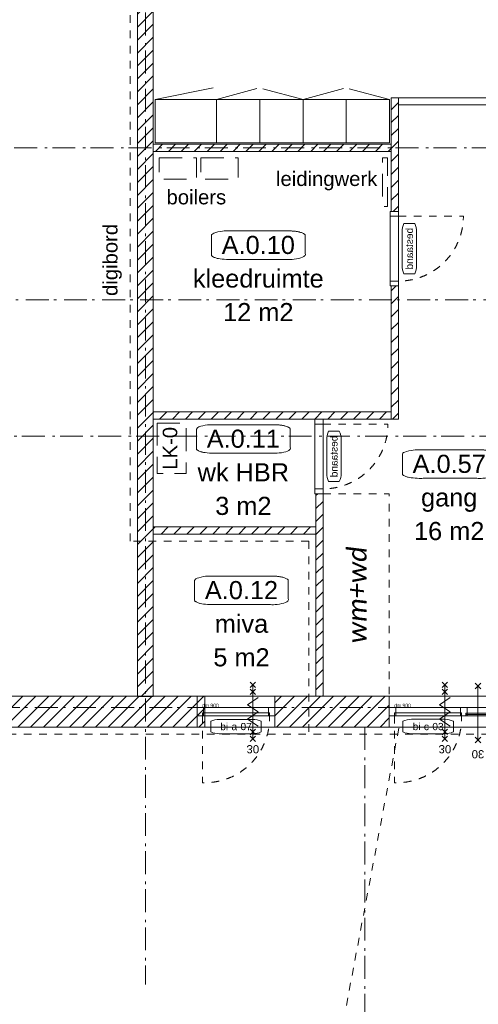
# Model space of a CAD drawing. Header units: millimetres. Extents: x -62314 to 79800, y -34032 to 28340.
# Tile 78 of 85: x 24238 to 30604, y 247 to 13915. Entities that reach past the tile are written whole.
import ezdxf
from ezdxf.enums import TextEntityAlignment as Align

# ---------------------------------------------------------------- set-up
doc = ezdxf.new("R2010")
doc.units = ezdxf.units.MM
doc.header["$LTSCALE"] = 508
doc.header["$PDMODE"] = 1
doc.header["$PDSIZE"] = -2
for name, pattern in [('Dash Style-1', [0.41664, 0.20828, -0.20836]), ('Dash Style-12', [0.9375, 0.625, -0.3125]), ('Dash Style-6', [1.04164, 0.625, -0.20828, 0.06943, -0.13893])]:
    doc.linetypes.add(name, pattern=pattern)
for name, color, linetype, lineweight in [('(00) tekening-aanzicht dorpel', 7, 'Continuous', 0), ('(00) tekening-bovenliggend', 8, 'Dash Style-1', 0), ('(00) tekening-lijn draairichting', 7, 'Dash Style-1', 0), ('(00) tekening-merk kozijn', 40, 'Continuous', 0), ('(00) tekening-stramien-algemeen', 7, 'Dash Style-6', 0), ('(00) tekst-algemeen', 8, 'Continuous', 0), ('(00) tekst-klein', 8, 'Continuous', 0), ('(00) tekst-ruimtenummer-algemeen', 8, 'Continuous', 0), ('(00) tekst-ruimtenummer-gradering', 8, 'Continuous', 0), ('(04) bouwaanvraag-brandweer-bestaand-WBDBO', 142, 'Dash Style-1', 0), ('(04) bouwaanvraag-brandweer-WBDBO', 142, 'Dash Style-1', 0), ('(21) buitenwanden-bestaand', 7, 'Continuous', 0), ('(22) binnenwanden-X bestaand', 7, 'Continuous', 0), ('(8_) losse inventaris-(82) interieur', 1, 'Dash Style-1', 0), ('None', 7, 'Continuous', 0)]:
    doc.layers.add(name, color=color, linetype=linetype, lineweight=lineweight)
doc.styles.add('Arial', font='Arial')
doc.styles.add('Arial Italic (italic)', font='Arial Italic')
doc.styles.add('Calibri Italic (italic)', font='Calibri Italic')
doc.styles.add('Helvetica', font='Helvetica')
pattern_1 = [(45, (163395.98, 42314.6), (-89.80256, 89.80256), [])]
pattern_2 = [(45, (0, 0), (-89.80256, 89.80256), [])]

# ---------------------------------------------------------------- blocks, each defined once
blk = doc.blocks.new('blok B 00')
at = {"layer": '(04) bouwaanvraag-brandweer-bestaand-WBDBO', "color": 6, "lineweight": 0, "transparency": 33554687, "flags": 128}
blk.add_lwpolyline([(46930.9, 27708.7), (10682.8, 17996.1), (10682.8, 10520.4)], dxfattribs=at)
blk = doc.blocks.new('stadsmuur bestaand 00')
at = {"layer": '(21) buitenwanden-bestaand', "linetype": 'Continuous', "lineweight": 0, "transparency": 33554687}
h = blk.add_hatch(dxfattribs=at)
h.set_pattern_fill('Brick', style=0, pattern_type=2)
h.set_pattern_definition(pattern_2)
h.paths.add_polyline_path([(42027, 160), (42027, -270), (45827, -270), (45827, 160)])
h = blk.add_hatch(dxfattribs=at)
h.set_pattern_fill('Brick', style=0, pattern_type=2)
h.set_pattern_definition(pattern_2)
h.paths.add_polyline_path([(46798, -270), (46798, 160), (48384, 160), (48384, -270)])
at = {"layer": '(00) tekening-bovenliggend', "color": 17, "lineweight": 0, "transparency": 33554687, "flags": 128}
for points in [[(45827, -270), (46798, -270), (46798, 160), (45827, 160)], [(48384, -270), (49850, -270), (49850, 160), (48384, 160)]]:
    blk.add_lwpolyline(points, close=True, dxfattribs=at)
at = {"layer": '(21) buitenwanden-bestaand', "color": 1, "lineweight": 0, "transparency": 33554687, "flags": 128}
for points in [[(42027, 160), (42027, -270), (45827, -270), (45827, 160)], [(46798, -270), (46798, 160), (48384, 160), (48384, -270)]]:
    blk.add_lwpolyline(points, close=True, dxfattribs=at)
blk = doc.blocks.new('00-merk kozijn')
at = {"layer": '(00) tekening-merk kozijn', "color": 2, "lineweight": 0, "transparency": 33554687, "flags": 128}
blk.add_lwpolyline([(233, 50, 0.105357), (349, 75), (350, 75), (350, 225), (349, 225, 0.105357), (233, 250), (-233, 250, 0.105357), (-349, 225), (-350, 225), (-350, 75), (-349, 75, 0.105357), (-233, 50)], format="xyb", close=True, dxfattribs=at)
at = {"layer": 'None', "color": 2, "linetype": 'Continuous', "lineweight": 0, "transparency": 33554687}
blk.add_point((0, 0), dxfattribs=at)
at = {"layer": '(00) tekening-merk kozijn', "color": 2, "transparency": 33554687, "style": 'Arial'}
blk.add_attdef('MERK', text='', height=101, dxfattribs=at).set_placement((0, 150), align=Align.MIDDLE_CENTER)
blk = doc.blocks.new('bi-BESTAAND-01')
at = {"layer": '(00) tekening-lijn draairichting', "color": 17, "lineweight": 0, "transparency": 33554687, "flags": 128}
blk.add_lwpolyline([(67, -114), (67, -1014, 0.414214), (967, -114)], format="xyb", close=True, dxfattribs=at)
at = {"layer": 'None', "color": 17, "lineweight": 0, "transparency": 33554687, "flags": 128}
for points in [[(0, 0), (67, 0), (67, -114), (0, -114)], [(67, 0), (967, 0), (967, -114), (67, -114)], [(967, 0), (1034, 0), (1034, -114), (967, -114)]]:
    blk.add_lwpolyline(points, close=True, dxfattribs=at)
at = {"layer": '(00) tekening-merk kozijn', "color": 1, "transparency": 33554687}
ref = blk.add_blockref('00-merk kozijn', (517, -114), dxfattribs=dict(at, rotation=180))
ref.add_attrib('MERK', 'bestaand', dxfattribs={"color": 2, "transparency": 33554687, "height": 100.6, "style": 'Arial'}).set_placement((517, -264), align=Align.MIDDLE_CENTER)
blk = doc.blocks.new('(00)-1-ruimtenummer-200')
at = {"layer": '(00) tekst-ruimtenummer-algemeen', "color": 17, "lineweight": 0, "transparency": 33554687}
blk.add_open_spline([(433, 618), (491, 618), (592, 600), (650, 570), (650, 420), (650, 271), (592, 241), (491, 223), (0, 223), (-491, 223), (-592, 241), (-650, 271), (-650, 420), (-650, 570), (-592, 600), (-491, 618), (-15, 618), (433, 618)], degree=2, knots=[0, 0, 0, 0.013296, 0.026591, 0.039887, 0.251662, 0.264958, 0.278253, 0.291549, 0.503324, 0.51662, 0.529915, 0.543211, 0.754986, 0.768281, 0.781577, 0.794873, 1, 1, 1], dxfattribs=at)
at = {"layer": 'None', "color": 2, "linetype": 'Continuous', "lineweight": 0}
blk.add_point((0, 0), dxfattribs=at)
at = {"layer": '(00) tekst-ruimtenummer-algemeen', "color": 17, "transparency": 33554687, "style": 'Arial'}
for tag, p in [('nummer', (0, 223)), ('naam', (0, -243)), ('oppervlak', (0, -710))]:
    blk.add_attdef(tag, text='', height=251, dxfattribs=at).set_placement(p, align=Align.BOTTOM_CENTER)
at = {"layer": '(00) tekst-ruimtenummer-gradering', "color": 17, "transparency": 33554687, "style": 'Arial Italic (italic)'}
blk.add_attdef('personen', text='', height=251, dxfattribs=at).set_placement((0, -876), align=Align.TOP_CENTER)
at = {"layer": 'None', "color": 0, "flags": 1}
blk.add_attdef('klasse', (-1353, -1667), '', height=251, dxfattribs=at)
blk = doc.blocks.new('Group-96-1')
at = {"layer": '(04) bouwaanvraag-brandweer-WBDBO', "color": 1, "lineweight": 0, "transparency": 33554687}
for p, q in [((37.5, 412.5), (-37.5, 337.5)), ((37.5, 337.5), (-37.5, 412.5))]:
    blk.add_line(p, q, dxfattribs=at)
blk = doc.blocks.new('Group-97-1')
at = {"layer": '(04) bouwaanvraag-brandweer-WBDBO', "color": 1, "lineweight": 0, "transparency": 33554687}
for p, q in [((37.5, -412.5), (-37.5, -337.5)), ((37.5, -337.5), (-37.5, -412.5))]:
    blk.add_line(p, q, dxfattribs=at)
blk = doc.blocks.new('brand-30 wbdbo')
at = {"layer": '(04) bouwaanvraag-brandweer-WBDBO', "color": 1, "linetype": 'Continuous', "lineweight": 0, "transparency": 33554687}
blk.add_line((0, 375), (0, -375), dxfattribs=at)
at = {"layer": 'None', "color": 2, "linetype": 'Continuous', "lineweight": 0, "transparency": 33554687}
blk.add_point((0, 0), dxfattribs=at)
at = {"layer": '(04) bouwaanvraag-brandweer-WBDBO', "color": 1, "transparency": 33554687}
for name in ['Group-96-1', 'Group-97-1']:
    blk.add_blockref(name, (0, 0), dxfattribs=at)
at = {"layer": '(04) bouwaanvraag-brandweer-WBDBO', "color": 1, "transparency": 33554687, "insert": (0, -631), "char_height": 113.2, "attachment_point": 8, "line_spacing_factor": 0.963327, "style": 'Arial'}
blk.add_mtext('30', dxfattribs=at)
blk = doc.blocks.new('Group-41-1')
at = {"layer": '(04) bouwaanvraag-brandweer-WBDBO', "color": 1, "lineweight": 0, "transparency": 33554687}
for p, q in [((-37.5, -412.5), (37.5, -337.5)), ((-37.5, -337.5), (37.5, -412.5))]:
    blk.add_line(p, q, dxfattribs=at)
blk = doc.blocks.new('Group-42-1')
at = {"layer": '(04) bouwaanvraag-brandweer-WBDBO', "color": 1, "lineweight": 0, "transparency": 33554687}
for p, q in [((-37.5, 412.5), (37.5, 337.5)), ((-37.5, 337.5), (37.5, 412.5))]:
    blk.add_line(p, q, dxfattribs=at)
blk = doc.blocks.new('Group-43-1')
at = {"layer": '(04) bouwaanvraag-brandweer-WBDBO', "color": 1, "linetype": 'Continuous', "lineweight": 0, "transparency": 33554687}
for p, q in [((75, 200), (-75, 100)), ((75, 0), (-75, 100)), ((75, 0), (-75, -100)), ((-75, -100), (75, -200))]:
    blk.add_line(p, q, dxfattribs=at)
blk = doc.blocks.new('brand-zs deur')
at = {"layer": '(04) bouwaanvraag-brandweer-WBDBO', "color": 1, "linetype": 'Continuous', "lineweight": 0, "transparency": 33554687}
blk.add_line((0, -250), (0, 250), dxfattribs=at)
at = {"layer": 'None', "color": 2, "linetype": 'Continuous', "lineweight": 0, "transparency": 33554687}
blk.add_point((0, 0), dxfattribs=at)
at = {"layer": '(04) bouwaanvraag-brandweer-WBDBO', "color": 1, "transparency": 33554687}
blk.add_blockref('Group-43-1', (0, 0), dxfattribs=at)
blk = doc.blocks.new('Group-44-1')
at = {"layer": '(04) bouwaanvraag-brandweer-WBDBO', "color": 1, "lineweight": 0, "transparency": 33554687}
for p, q in [((-38, 241), (38, 316)), ((-38, 316), (38, 241))]:
    blk.add_line(p, q, dxfattribs=at)
blk = doc.blocks.new('Group-45-1')
at = {"layer": '(04) bouwaanvraag-brandweer-WBDBO', "color": 1, "lineweight": 0, "transparency": 33554687}
for p, q in [((-38, -243), (38, -318)), ((-38, -318), (38, -243))]:
    blk.add_line(p, q, dxfattribs=at)
blk = doc.blocks.new('brand-rw 30 + zelfs')
at = {"layer": '(04) bouwaanvraag-brandweer-WBDBO', "color": 1, "linetype": 'Continuous', "lineweight": 0, "transparency": 33554687}
blk.add_line((0, -375), (0, 375), dxfattribs=at)
at = {"layer": 'None', "color": 2, "linetype": 'Continuous', "lineweight": 0, "transparency": 33554687}
blk.add_point((0, 0), dxfattribs=at)
at = {"layer": '(04) bouwaanvraag-brandweer-WBDBO', "color": 1, "transparency": 33554687}
for name in ['Group-42-1', 'Group-44-1', 'Group-45-1', 'Group-41-1']:
    blk.add_blockref(name, (0, 0), dxfattribs=at)
at = {"layer": 'None', "color": 17, "transparency": 33554687}
blk.add_blockref('brand-zs deur', (0, 0), dxfattribs=at)
at = {"layer": '(04) bouwaanvraag-brandweer-WBDBO', "color": 1, "transparency": 33554687, "insert": (0, 459.4875), "char_height": 113.17139, "attachment_point": 8, "line_spacing_factor": 0.963327, "style": 'Arial'}
blk.add_mtext('30', dxfattribs=at)
blk = doc.blocks.new('bi-c-03 plt')
at = {"layer": '(00) tekening-aanzicht dorpel', "color": 17, "lineweight": 0, "transparency": 33554687, "flags": 128}
blk.add_lwpolyline([(0, 158), (1466, 158), (1466, -272), (0, -272)], close=True, dxfattribs=at)
at = {"layer": '(00) tekening-lijn draairichting', "color": 17, "lineweight": 0, "transparency": 33554687, "flags": 128}
blk.add_lwpolyline([(75, -114), (75, -1044), (105, -1044, 0.414214), (1005, -144), (1005, -114)], format="xyb", close=True, dxfattribs=at)
at = {"layer": 'None', "color": 17, "lineweight": 0, "transparency": 33554687}
for p, q in [((1065, -99), (1065, -114)), ((1400, -99), (1400, -114))]:
    blk.add_line(p, q, dxfattribs=at)
at = {"layer": 'None', "color": 17, "lineweight": 0, "transparency": 33554687, "flags": 128}
for points in [[(0, 0), (1466, 0), (1466, -114), (0, -114)], [(0, 0), (90, 0), (90, -114), (0, -114)], [(75, -74), (1005, -74), (1005, -114), (75, -114)], [(990, 0), (1080, 0), (1080, -114), (990, -114)], [(1065, -79), (1400, -79), (1400, -99), (1065, -99)], [(1376, 0), (1466, 0), (1466, -114), (1376, -114)]]:
    blk.add_lwpolyline(points, close=True, dxfattribs=at)
at = {"layer": '(00) tekening-merk kozijn', "color": 1, "transparency": 33554687}
ref = blk.add_blockref('00-merk kozijn', (540, -114), dxfattribs=dict(at, rotation=180))
ref.add_attrib('MERK', 'bi-c-03', dxfattribs={"color": 2, "transparency": 33554687, "height": 100.6, "style": 'Arial'}).set_placement((540, -264), align=Align.MIDDLE_CENTER)
at = {"layer": 'None', "color": 17, "transparency": 33554687, "xscale": -1, "rotation": 180}
blk.add_blockref('brand-rw 30 + zelfs', (773, -61), dxfattribs=at)
at = {"layer": 'None', "color": 17, "transparency": 33554687, "xscale": -1}
blk.add_blockref('brand-30 wbdbo', (1232, -76), dxfattribs=at)
at = {"layer": '(00) tekst-klein', "color": 17, "insert": (67, 2), "char_height": 50.3, "attachment_point": 7, "line_spacing_factor": 0.963327, "style": 'Arial'}
blk.add_mtext('dm 900', dxfattribs=at)
blk = doc.blocks.new('Group-194-1')
at = {"layer": '(00) tekening-aanzicht dorpel', "color": 17, "lineweight": 0, "transparency": 33554687, "flags": 128}
blk.add_lwpolyline([(-540, 504), (540, 504), (540, 74), (-540, 74)], close=True, dxfattribs=at)
at = {"layer": '(00) tekening-lijn draairichting', "color": 17, "lineweight": 0, "transparency": 33554687, "flags": 128}
blk.add_lwpolyline([(-465, 232), (-465, -698), (-435, -698, 0.414214), (465, 202), (465, 232)], format="xyb", close=True, dxfattribs=at)
at = {"layer": 'None', "color": 17, "lineweight": 0, "transparency": 33554687, "flags": 128}
for points in [[(-540, 346), (540, 346), (540, 232), (-540, 232)], [(-540, 346), (-450, 346), (-450, 232), (-540, 232)], [(450, 346), (540, 346), (540, 232), (450, 232)], [(-465, 272), (465, 272), (465, 232), (-465, 232)]]:
    blk.add_lwpolyline(points, close=True, dxfattribs=at)
at = {"layer": '(00) tekening-merk kozijn', "color": 1, "transparency": 33554687}
ref = blk.add_blockref('00-merk kozijn', (0, 232), dxfattribs=dict(at, rotation=180))
ref.add_attrib('MERK', 'bi-a-07', dxfattribs={"color": 2, "transparency": 33554687, "height": 100.6, "style": 'Arial'}).set_placement((0, 82), align=Align.MIDDLE_CENTER)
at = {"layer": 'None', "color": 17, "transparency": 33554687, "xscale": -1, "rotation": 180}
blk.add_blockref('brand-rw 30 + zelfs', (233, 285), dxfattribs=at)
at = {"layer": '(00) tekst-klein', "color": 17, "insert": (-473, 348), "char_height": 50.3, "attachment_point": 7, "line_spacing_factor": 0.963327, "style": 'Arial'}
blk.add_mtext('dm 900', dxfattribs=at)
blk = doc.blocks.new('bi-a-07 plg')
at = {"layer": 'None', "color": 17, "transparency": 33554687}
blk.add_blockref('Group-194-1', (0, 0), dxfattribs=at)
blk = doc.blocks.new('Stramien blok B')
at = {"layer": '(00) tekening-stramien-algemeen', "color": 2, "lineweight": 0, "transparency": 33554687}
blk.add_line((26981.9, 11469.1), (30055, 0), dxfattribs=at)

msp = doc.modelspace()

# ---------------------------------------------------------------- hatches: boundary and pattern name
at = {"layer": '(22) binnenwanden-X bestaand', "linetype": 'Continuous', "lineweight": 0, "transparency": 33554687}
h = msp.add_hatch(dxfattribs=at)
h.set_pattern_fill('Brick', style=0, pattern_type=2)
h.set_pattern_definition(pattern_1)
h.paths.add_polyline_path([(26093.04, 19513.43), (25873.04, 19513.43), (25873.04, 4522.28), (26093.04, 4522.28)])
h = msp.add_hatch(dxfattribs=at)
h.set_pattern_fill('Brick', style=0, pattern_type=2)
h.set_pattern_definition(pattern_1)
h.paths.add_polyline_path([(26093.04, 19513.43), (25873.04, 19513.43), (25873.04, 4522.28), (26093.04, 4522.28)])
h = msp.add_hatch(dxfattribs=at)
h.set_pattern_fill('Brick', style=0, pattern_type=2)
h.set_pattern_definition(pattern_1)
h.paths.add_polyline_path([(29396.48, 11253.71), (29496.48, 11253.71), (29496.48, 12832.8), (29396.48, 12832.8)])
h = msp.add_hatch(dxfattribs=at)
h.set_pattern_fill('Brick', style=0, pattern_type=2)
h.set_pattern_definition(pattern_1)
h.paths.add_polyline_path([(29396.48, 11253.71), (29496.48, 11253.71), (29496.48, 12832.8), (29396.48, 12832.8)])
h = msp.add_hatch(dxfattribs=at)
h.set_pattern_fill('Brick', style=0, pattern_type=2)
h.set_pattern_definition(pattern_1)
h.paths.add_polyline_path([(26093.04, 12185.21), (29396.48, 12185.21), (29396.48, 12085.21), (26093.04, 12085.21)])
h = msp.add_hatch(dxfattribs=at)
h.set_pattern_fill('Brick', style=0, pattern_type=2)
h.set_pattern_definition(pattern_1)
h.paths.add_polyline_path([(26093.04, 12185.21), (29396.48, 12185.21), (29396.48, 12085.21), (26093.04, 12085.21)])
h = msp.add_hatch(dxfattribs=at)
h.set_pattern_fill('Brick', style=0, pattern_type=2)
h.set_pattern_definition(pattern_1)
h.paths.add_polyline_path([(29496.48, 10219.71), (29396.48, 10219.71), (29396.48, 8369.96), (29496.48, 8369.96)])
h = msp.add_hatch(dxfattribs=at)
h.set_pattern_fill('Brick', style=0, pattern_type=2)
h.set_pattern_definition(pattern_1)
h.paths.add_polyline_path([(29496.48, 10219.71), (29396.48, 10219.71), (29396.48, 8369.96), (29496.48, 8369.96)])
h = msp.add_hatch(dxfattribs=at)
h.set_pattern_fill('Brick', style=0, pattern_type=2)
h.set_pattern_definition(pattern_1)
h.paths.add_polyline_path([(26093.04, 8469.96), (29396.48, 8469.96), (29396.48, 8369.96), (26093.04, 8369.96)])
h = msp.add_hatch(dxfattribs=at)
h.set_pattern_fill('Brick', style=0, pattern_type=2)
h.set_pattern_definition(pattern_1)
h.paths.add_polyline_path([(26093.04, 8469.96), (29396.48, 8469.96), (29396.48, 8369.96), (26093.04, 8369.96)])
h = msp.add_hatch(dxfattribs=at)
h.set_pattern_fill('Brick', style=0, pattern_type=2)
h.set_pattern_definition(pattern_1)
h.paths.add_polyline_path([(28349.68, 4525.03), (28449.68, 4525.03), (28449.68, 7335.57), (28349.68, 7335.57)])
h = msp.add_hatch(dxfattribs=at)
h.set_pattern_fill('Brick', style=0, pattern_type=2)
h.set_pattern_definition(pattern_1)
h.paths.add_polyline_path([(28349.68, 4525.03), (28449.68, 4525.03), (28449.68, 7335.57), (28349.68, 7335.57)])
h = msp.add_hatch(dxfattribs=at)
h.set_pattern_fill('Brick', style=0, pattern_type=2)
h.set_pattern_definition(pattern_1)
h.paths.add_polyline_path([(28349.68, 6775.03), (28349.68, 6875.03), (26093.04, 6875.03), (26093.04, 6775.03)])
h = msp.add_hatch(dxfattribs=at)
h.set_pattern_fill('Brick', style=0, pattern_type=2)
h.set_pattern_definition(pattern_1)
h.paths.add_polyline_path([(28349.68, 6775.03), (28349.68, 6875.03), (26093.04, 6875.03), (26093.04, 6775.03)])

# ---------------------------------------------------------------- linework, layer by layer
at = {"layer": '(00) tekening-bovenliggend', "color": 17, "lineweight": 0, "transparency": 33554687}
msp.add_line((27276.55, -7670.48), (29503.39, 4095.03), dxfattribs=at)
at = {"layer": '(00) tekening-stramien-algemeen', "color": 2, "lineweight": 0, "transparency": 33554687}
for p, q in [((25983.04, 23010.29), (25983.04, 521.84)), ((17812.96, 12135.21), (57450, 12135.21)), ((57450, 10024.85), (-21063.27, 10024.85)), ((17919.13, 8135.45), (57450, 8135.45)), ((79800, 4524.85), (-21063.27, 4524.85)), ((79800, 4365.03), (-21063.27, 4365.03))]:
    msp.add_line(p, q, dxfattribs=at)
at = {"layer": '(00) tekst-algemeen', "color": 17, "linetype": 'Dash Style-12', "lineweight": 0, "transparency": 33554687, "flags": 128}
for points in [[(26175, 12000), (26691.86, 12000), (26691.86, 11701.59), (26175, 11701.59)], [(26752.32, 12000), (27269.18, 12000), (27269.18, 11701.59), (26752.32, 11701.59)], [(29275, 12000), (29341.9, 12000), (29341.9, 11320), (29275, 11320)]]:
    msp.add_lwpolyline(points, close=True, dxfattribs=at)
at = {"layer": '(04) bouwaanvraag-brandweer-WBDBO', "color": 6, "lineweight": 0, "transparency": 33554687}
for p, q in [((25773.04, 6675.03), (25773.04, 20635.36)), ((28249.68, 6675.03), (25773.04, 6675.03)), ((28249.68, 6675.03), (28249.68, 3995.03))]:
    msp.add_line(p, q, dxfattribs=at)
at = {"layer": '(22) binnenwanden-X bestaand', "color": 1, "lineweight": 0, "transparency": 33554687, "flags": 128}
for points in [[(26093.04, 19513.43), (25873.04, 19513.43), (25873.04, 4522.28), (26093.04, 4522.28)], [(26093.04, 19513.43), (25873.04, 19513.43), (25873.04, 4522.28), (26093.04, 4522.28)], [(29396.48, 11253.71), (29496.48, 11253.71), (29496.48, 12832.8), (29396.48, 12832.8)], [(29396.48, 11253.71), (29496.48, 11253.71), (29496.48, 12832.8), (29396.48, 12832.8)], [(26093.04, 12185.21), (29396.48, 12185.21), (29396.48, 12085.21), (26093.04, 12085.21)], [(26093.04, 12185.21), (29396.48, 12185.21), (29396.48, 12085.21), (26093.04, 12085.21)], [(29496.48, 10219.71), (29396.48, 10219.71), (29396.48, 8369.96), (29496.48, 8369.96)], [(29496.48, 10219.71), (29396.48, 10219.71), (29396.48, 8369.96), (29496.48, 8369.96)], [(26093.04, 8469.96), (29396.48, 8469.96), (29396.48, 8369.96), (26093.04, 8369.96)], [(26093.04, 8469.96), (29396.48, 8469.96), (29396.48, 8369.96), (26093.04, 8369.96)], [(28349.68, 4525.03), (28449.68, 4525.03), (28449.68, 7335.57), (28349.68, 7335.57)], [(28349.68, 4525.03), (28449.68, 4525.03), (28449.68, 7335.57), (28349.68, 7335.57)], [(28349.68, 6775.03), (28349.68, 6875.03), (26093.04, 6875.03), (26093.04, 6775.03)], [(28349.68, 6775.03), (28349.68, 6875.03), (26093.04, 6875.03), (26093.04, 6775.03)]]:
    msp.add_lwpolyline(points, close=True, dxfattribs=at)
at = {"layer": 'None', "color": 17, "lineweight": 0, "transparency": 33554687}
for p, q in [((26117.85, 12807.8), (26921.29, 12969.22)), ((26971.48, 12807.8), (27531.13, 12958.4)), ((27611.67, 12957.8), (28171.48, 12807.8)), ((28171.48, 12807.8), (28731.13, 12958.4)), ((28811.67, 12957.8), (29371.48, 12807.8)), ((26971.48, 12807.8), (26971.48, 12207.8)), ((27571.48, 12807.8), (27571.48, 12207.8)), ((28171.48, 12807.8), (28171.48, 12207.8)), ((28771.48, 12807.8), (28771.48, 12207.8))]:
    msp.add_line(p, q, dxfattribs=at)
at = {"layer": 'None', "color": 17, "lineweight": 0, "transparency": 33554687, "flags": 128}
for points in [[(26117.85, 12807.8), (29371.48, 12807.8), (29371.48, 12207.8), (26117.85, 12207.8)], [(29496.48, 12832.8), (30761.48, 12832.8), (30761.48, 12732.8), (29496.48, 12732.8)]]:
    msp.add_lwpolyline(points, close=True, dxfattribs=at)
at = {"layer": 'None', "color": 17, "linetype": 'Dash Style-12', "lineweight": 0, "transparency": 33554687, "flags": 128}
msp.add_lwpolyline([(26144.21, 8316.13), (26549.77, 8316.13), (26549.77, 7613.68), (26144.21, 7613.68)], close=True, dxfattribs=at)
at = {"layer": 'None', "color": 17, "linetype": 'Dash Style-1', "lineweight": 0, "transparency": 33554687, "flags": 128}
msp.add_lwpolyline([(28449.68, 7335.57), (29368.37, 7335.57), (29368.37, 4524.85), (28449.68, 4524.85)], close=True, dxfattribs=at)

# ---------------------------------------------------------------- block references
at = {"layer": 'None', "color": 17, "transparency": 33554687}
for name, p, rotation in [('Stramien blok B', (0, 0), 344.9999645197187), ('blok B 00', (-3125.94, -10622.93), 344.9999999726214)]:
    msp.add_blockref(name, p, dxfattribs=dict(at, rotation=rotation))
at = {"layer": 'None', "color": 17, "transparency": 33554687, "xscale": -1, "rotation": 90}
for p in [(29382.48, 11253.71), (28335.68, 8369.57)]:
    msp.add_blockref('bi-BESTAAND-01', p, dxfattribs=at)
at = {"layer": 'None', "color": 17, "transparency": 33554687}
ref = msp.add_blockref('(00)-1-ruimtenummer-200', (27550, 10364.74), dxfattribs=at)
ref.add_attrib('nummer', 'A.0.10', dxfattribs={"layer": '(00) tekst-ruimtenummer-algemeen', "color": 17, "transparency": 33554687, "height": 251.492, "style": 'Arial'}).set_placement((27550, 10587.6), align=Align.BOTTOM_CENTER)
ref.add_attrib('naam', 'kleedruimte', dxfattribs={"layer": '(00) tekst-ruimtenummer-algemeen', "color": 17, "transparency": 33554687, "height": 251.492, "style": 'Arial'}).set_placement((27550, 10121.32), align=Align.BOTTOM_CENTER)
ref.add_attrib('oppervlak', '12 m2', dxfattribs={"layer": '(00) tekst-ruimtenummer-algemeen', "color": 17, "transparency": 33554687, "height": 251.492, "style": 'Arial'}).set_placement((27550, 9655.04), align=Align.BOTTOM_CENTER)
ref = msp.add_blockref('(00)-1-ruimtenummer-200', (27342.46, 7674.72), dxfattribs=at)
ref.add_attrib('nummer', 'A.0.11', dxfattribs={"layer": '(00) tekst-ruimtenummer-algemeen', "color": 17, "transparency": 33554687, "height": 251.492, "style": 'Arial'}).set_placement((27342.46, 7897.58), align=Align.BOTTOM_CENTER)
ref.add_attrib('naam', 'wk HBR', dxfattribs={"layer": '(00) tekst-ruimtenummer-algemeen', "color": 17, "transparency": 33554687, "height": 251.492, "style": 'Arial'}).set_placement((27342.46, 7431.31), align=Align.BOTTOM_CENTER)
ref.add_attrib('oppervlak', '3 m2', dxfattribs={"layer": '(00) tekst-ruimtenummer-algemeen', "color": 17, "transparency": 33554687, "height": 251.492, "style": 'Arial'}).set_placement((27342.46, 6965.03), align=Align.BOTTOM_CENTER)
ref = msp.add_blockref('(00)-1-ruimtenummer-200', (30200, 7325.86), dxfattribs=at)
ref.add_attrib('nummer', 'A.0.57', dxfattribs={"layer": '(00) tekst-ruimtenummer-algemeen', "color": 17, "transparency": 33554687, "height": 251.492, "style": 'Arial'}).set_placement((30200, 7548.72), align=Align.BOTTOM_CENTER)
ref.add_attrib('naam', 'gang', dxfattribs={"layer": '(00) tekst-ruimtenummer-algemeen', "color": 17, "transparency": 33554687, "height": 251.492, "style": 'Arial'}).set_placement((30200, 7082.44), align=Align.BOTTOM_CENTER)
ref.add_attrib('oppervlak', '16 m2', dxfattribs={"layer": '(00) tekst-ruimtenummer-algemeen', "color": 17, "transparency": 33554687, "height": 251.492, "style": 'Arial'}).set_placement((30200, 6616.17), align=Align.BOTTOM_CENTER)
ref = msp.add_blockref('(00)-1-ruimtenummer-200', (27316.48, 5572.88), dxfattribs=at)
ref.add_attrib('nummer', 'A.0.12', dxfattribs={"layer": '(00) tekst-ruimtenummer-algemeen', "color": 17, "transparency": 33554687, "height": 251.492, "style": 'Arial'}).set_placement((27316.48, 5795.74), align=Align.BOTTOM_CENTER)
ref.add_attrib('naam', 'miva', dxfattribs={"layer": '(00) tekst-ruimtenummer-algemeen', "color": 17, "transparency": 33554687, "height": 251.492, "style": 'Arial'}).set_placement((27316.48, 5329.46), align=Align.BOTTOM_CENTER)
ref.add_attrib('oppervlak', '5 m2', dxfattribs={"layer": '(00) tekst-ruimtenummer-algemeen', "color": 17, "transparency": 33554687, "height": 251.492, "style": 'Arial'}).set_placement((27316.48, 4863.19), align=Align.BOTTOM_CENTER)
for name, p in [('stadsmuur bestaand 00', (-19016.96, 4365.03)), ('bi-a-07 plg', (27240.98, 4020.91)), ('bi-c-03 plt', (29367.31, 4367.03))]:
    msp.add_blockref(name, p, dxfattribs=at)

# ---------------------------------------------------------------- texts
at = {"layer": '(00) tekst-algemeen', "color": 17, "transparency": 33554687, "attachment_point": 1, "line_spacing_factor": 0.963327, "style": 'Arial'}
for s, insert, char_height in [('leidingwerk', (27796.01, 11807.92), 201.1936), ('boilers', (26276.18, 11552.99), 201.194)]:
    msp.add_mtext(s, dxfattribs=dict(at, insert=insert, char_height=char_height))
at = {"layer": '(00) tekst-algemeen', "color": 17, "transparency": 33554687, "insert": (26223.41, 7964.9), "char_height": 201.194, "attachment_point": 2, "rotation": 90, "line_spacing_factor": 0.836574, "style": 'Helvetica'}
msp.add_mtext('LK-0', dxfattribs=at)
at = {"layer": '(8_) losse inventaris-(82) interieur', "color": 17, "transparency": 33554687, "insert": (25394.3, 10080.4), "char_height": 201.194, "attachment_point": 1, "rotation": 90, "line_spacing_factor": 0.836574, "style": 'Helvetica'}
msp.add_mtext('digibord', dxfattribs=at)
at = {"layer": 'None', "color": 17, "transparency": 33554687, "insert": (28785.89, 5930.21), "char_height": 267.064, "attachment_point": 2, "rotation": 90, "line_spacing_factor": 1.155433, "style": 'Calibri Italic (italic)'}
msp.add_mtext('wm+wd\\P', dxfattribs=at)

doc.saveas('drawing.dxf')
